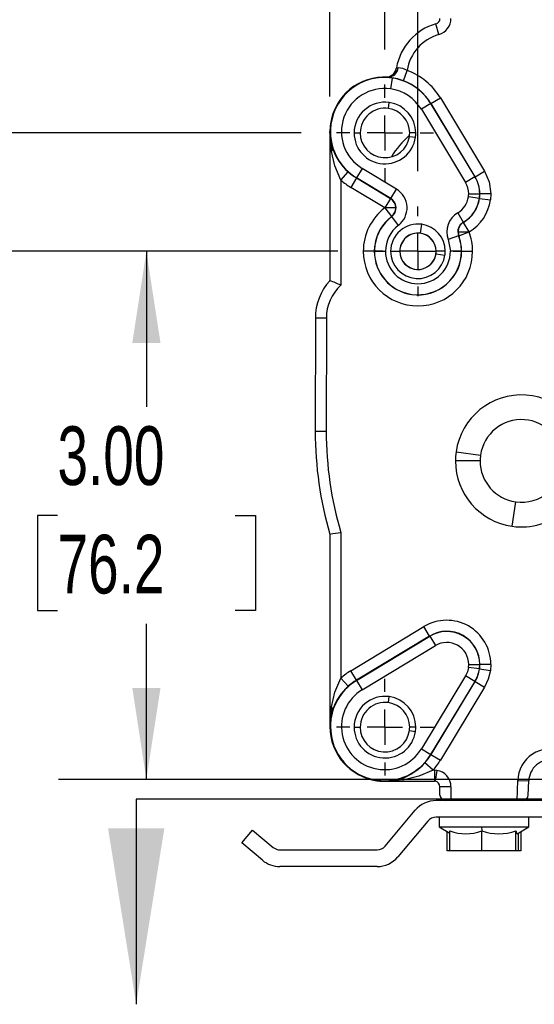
# Model space of a CAD drawing. Header units: inches. Extents: x 0 to 44, y 0 to 34.
# Tile 17 of 25: x 30 to 32.9, y 12.8 to 18.4. Entities that reach past the tile are written whole.
import ezdxf

# ---------------------------------------------------------------- set-up
doc = ezdxf.new("R2010")
doc.units = ezdxf.units.IN
doc.header["$LTSCALE"] = 4
doc.header["$MEASUREMENT"] = 0
doc.linetypes.add('CENTERX2', pattern=[0.8, 0.5, -0.1, 0.1, -0.1])
doc.layers.add('CENTER', color=40, linetype='CENTERX2')
doc.layers.add('DIMENSIONS', color=140, linetype='Continuous', lineweight=25)
doc.layers.add('TEXT', color=140, linetype='Continuous', lineweight=25)
doc.styles.add('SLDTEXTSTYLE0', font='TXT', dxfattribs={"width": 0.7})
doc.dimstyles.new('SLDDIMSTYLE0', dxfattribs={"dimtxt": 0.339844, "dimasz": 0.52, "dimexe": 0, "dimexo": 0.0625, "dimgap": 0.084961, "dimtad": 0, "dimtih": 1, "dimtoh": 1, "dimrnd": 1e-09, "dimzin": 4, "dimdsep": 46, "dimtxsty": 'SLDTEXTSTYLE0', "dimsah": 1, "dimcen": 0.09, "dimadec": 0, "dimazin": 1, "dimtfac": 1, "dimtofl": 0, "dimtmove": 0, "dimatfit": 3, "dimfxl": 0, "dimfrac": 2, "dimtolj": 1, "dimtzin": 12, "dimarcsym": 0})
doc.dimstyles.new('SLDDIMSTYLE1', dxfattribs={"dimtxt": 0.339844, "dimasz": 0.52, "dimexe": 0, "dimexo": 0.0625, "dimgap": 0.084961, "dimtad": 0, "dimtih": 1, "dimtoh": 1, "dimrnd": 1e-09, "dimzin": 12, "dimdsep": 46, "dimtxsty": 'SLDTEXTSTYLE0', "dimsah": 1, "dimcen": 0.09, "dimadec": 0, "dimazin": 3, "dimtfac": 1, "dimtofl": 0, "dimtmove": 0, "dimatfit": 3, "dimfxl": 0, "dimfrac": 2, "dimtolj": 1, "dimtzin": 12, "dimarcsym": 0})
doc.dimstyles.new('SLDDIMSTYLE2', dxfattribs={"dimtxt": 0.339844, "dimasz": 0.52, "dimexe": 0, "dimexo": 0.0625, "dimgap": 0.084961, "dimtad": 0, "dimtih": 1, "dimtoh": 1, "dimrnd": 1e-09, "dimdsep": 46, "dimtxsty": 'SLDTEXTSTYLE0', "dimsah": 1, "dimcen": 0.09, "dimadec": 0, "dimazin": 2, "dimtfac": 1, "dimtmove": 0, "dimatfit": 0, "dimfxl": 0, "dimfrac": 2, "dimtolj": 1, "dimtzin": 12, "dimarcsym": 0})

# ---------------------------------------------------------------- blocks, each defined once
blk = doc.blocks.new('_D')
at = {"layer": 'DIMENSIONS'}
for p, q in [((31.7855, 17.9641), (31.7855, 23.8931)), ((35.7855, 18.4174), (35.7855, 23.8931)), ((31.7855, 23.3931), (32.6788, 23.3931)), ((33.1392, 23.3931), (33.0251, 23.3931)), ((33.0251, 23.3931), (33.0251, 22.853)), ((34.4318, 23.3931), (34.5459, 23.3931)), ((34.5459, 23.3931), (34.5459, 22.853)), ((35.7855, 23.3931), (34.8922, 23.3931)), ((33.0251, 22.853), (33.1392, 22.853)), ((34.5459, 22.853), (34.4318, 22.853)), ((35.7855, 17.9641), (35.7855, 18.1774))]:
    blk.add_line(p, q, dxfattribs=at)
for points in [[(31.7855, 23.3931), (32.3055, 23.3131), (32.3055, 23.4731)], [(35.7855, 23.3931), (35.2655, 23.4731), (35.2655, 23.3131)]]:
    blk.add_solid(points, dxfattribs=at)
at = {"layer": 'DIMENSIONS', "char_height": 0.33333, "attachment_point": 1, "style": 'SLDTEXTSTYLE0'}
for s, insert in [('4.00', (33.2806, 23.8989)), ('101.6', (33.1392, 23.2827))]:
    blk.add_mtext(s, dxfattribs=dict(at, insert=insert))
blk = doc.blocks.new('_D_1')
at = {"layer": 'DIMENSIONS'}
for p, q in [((32.098, 18.2311), (32.098, 22.7348)), ((35.473, 18.2311), (35.473, 22.7348)), ((32.098, 22.2348), (32.8202, 22.2348)), ((33.2806, 22.2348), (33.1665, 22.2348)), ((33.1665, 22.2348), (33.1665, 21.6946)), ((34.2905, 22.2348), (34.4046, 22.2348)), ((34.4046, 22.2348), (34.4046, 21.6946)), ((35.473, 22.2348), (34.7509, 22.2348)), ((33.1665, 21.6946), (33.2806, 21.6946)), ((34.4046, 21.6946), (34.2905, 21.6946))]:
    blk.add_line(p, q, dxfattribs=at)
for points in [[(32.098, 22.2348), (32.618, 22.1548), (32.618, 22.3148)], [(35.473, 22.2348), (34.953, 22.3148), (34.953, 22.1548)]]:
    blk.add_solid(points, dxfattribs=at)
at = {"layer": 'DIMENSIONS', "char_height": 0.33333, "attachment_point": 1, "style": 'SLDTEXTSTYLE0'}
for s, insert in [('3.38', (33.2806, 22.7405)), ('85.7', (33.2806, 22.1243))]:
    blk.add_mtext(s, dxfattribs=dict(at, insert=insert))
blk = doc.blocks.new('_D_2')
at = {"layer": 'DIMENSIONS'}
for p, q in [((32.2855, 17.5391), (32.2855, 21.5594)), ((35.2855, 17.5391), (35.2855, 21.5594)), ((32.2855, 21.0594), (32.8202, 21.0594)), ((33.2806, 21.0594), (33.1665, 21.0594)), ((33.1665, 21.0594), (33.1665, 20.5192)), ((34.2905, 21.0594), (34.4046, 21.0594)), ((34.4046, 21.0594), (34.4046, 20.5192)), ((35.2855, 21.0594), (34.7509, 21.0594)), ((33.1665, 20.5192), (33.2806, 20.5192)), ((34.4046, 20.5192), (34.2905, 20.5192))]:
    blk.add_line(p, q, dxfattribs=at)
for points in [[(32.2855, 21.0594), (32.8055, 20.9794), (32.8055, 21.1394)], [(35.2855, 21.0594), (34.7655, 21.1394), (34.7655, 20.9794)]]:
    blk.add_solid(points, dxfattribs=at)
at = {"layer": 'DIMENSIONS', "char_height": 0.33333, "attachment_point": 1, "style": 'SLDTEXTSTYLE0'}
for s, insert in [('3.00', (33.2806, 21.5651)), ('76.2', (33.2806, 20.9489))]:
    blk.add_mtext(s, dxfattribs=dict(at, insert=insert))
blk = doc.blocks.new('_D_3')
at = {"layer": 'DIMENSIONS'}
for p, q in [((29.7256, 19.02), (29.5539, 19.02)), ((29.5539, 19.02), (29.5539, 17.7561)), ((30.338, 19.02), (30.2238, 19.02)), ((30.2238, 19.02), (30.2238, 18.4799)), ((31.3478, 19.02), (31.462, 19.02)), ((31.462, 19.02), (31.462, 18.4799)), ((30.2238, 18.4799), (30.338, 18.4799)), ((31.462, 18.4799), (31.3478, 18.4799)), ((31.623, 17.7561), (29.0539, 17.7561)), ((31.8305, 17.0841), (29.0539, 17.0841)), ((29.5539, 17.0841), (29.5539, 16.0841))]:
    blk.add_line(p, q, dxfattribs=at)
for points in [[(29.5539, 17.7561), (29.6339, 18.2761), (29.4739, 18.2761)], [(29.5539, 17.0841), (29.4739, 16.5641), (29.6339, 16.5641)]]:
    blk.add_solid(points, dxfattribs=at)
at = {"layer": 'DIMENSIONS', "char_height": 0.33333, "attachment_point": 1, "style": 'SLDTEXTSTYLE0'}
for s, insert in [('0.67', (30.338, 19.5258)), ('17.1', (30.338, 18.9096))]:
    blk.add_mtext(s, dxfattribs=dict(at, insert=insert))
blk = doc.blocks.new('_D_4')
at = {"layer": 'DIMENSIONS'}
for p, q in [((31.8305, 17.0841), (30.2433, 17.0841)), ((30.7433, 17.0841), (30.7433, 16.2003)), ((30.2384, 15.5841), (30.1243, 15.5841)), ((30.1243, 15.5841), (30.1243, 15.044)), ((31.2483, 15.5841), (31.3624, 15.5841)), ((31.3624, 15.5841), (31.3624, 15.044)), ((30.1243, 15.044), (30.2384, 15.044)), ((31.3624, 15.044), (31.2483, 15.044)), ((30.7433, 14.0841), (30.7433, 14.9679)), ((33.3305, 14.0841), (30.2433, 14.0841))]:
    blk.add_line(p, q, dxfattribs=at)
for points in [[(30.7433, 17.0841), (30.6633, 16.5641), (30.8233, 16.5641)], [(30.7433, 14.0841), (30.8233, 14.6041), (30.6633, 14.6041)]]:
    blk.add_solid(points, dxfattribs=at)
at = {"layer": 'DIMENSIONS', "char_height": 0.33333, "attachment_point": 1, "style": 'SLDTEXTSTYLE0'}
for s, insert in [('3.00', (30.2384, 16.0899)), ('76.2', (30.2384, 15.4737))]:
    blk.add_mtext(s, dxfattribs=dict(at, insert=insert))
blk = doc.blocks.new('SW_CENTERMARKSYMBOL_2')
at = {"layer": 'CENTER', "color": 0}
for p, q in [((0, 0.2), (0, 0.275)), ((0, 0), (0, 0.1)), ((-0.2, 0), (-0.275, 0)), ((0, 0), (-0.1, 0)), ((0, 0), (0, -0.1)), ((0, 0), (0.1, 0)), ((0.2, 0), (0.275, 0)), ((0, -0.2), (0, -0.275))]:
    blk.add_line(p, q, dxfattribs=at)
blk = doc.blocks.new('SW_CENTERMARKSYMBOL_3')
at = {"layer": 'CENTER', "color": 0}
for p, q in [((0, 0.2), (0, 0.255)), ((0, 0), (0, 0.1)), ((-0.2, 0), (-0.255, 0)), ((0, 0), (-0.1, 0)), ((0, 0), (0, -0.1)), ((0, 0), (0.1, 0)), ((0.2, 0), (0.255, 0)), ((0, -0.2), (0, -0.255))]:
    blk.add_line(p, q, dxfattribs=at)
blk = doc.blocks.new('SW_CENTERMARKSYMBOL_5')
at = {"layer": 'CENTER', "color": 0}
for p, q in [((0, 0.2), (0, 0.275)), ((0, 0), (0, 0.1)), ((-0.2, 0), (-0.275, 0)), ((0, 0), (-0.1, 0)), ((0, 0), (0, -0.1)), ((0, 0), (0.1, 0)), ((0.2, 0), (0.275, 0)), ((0, -0.2), (0, -0.275))]:
    blk.add_line(p, q, dxfattribs=at)

msp = doc.modelspace()

# ---------------------------------------------------------------- linework, layer by layer
for p, q in [((32.4046, 18.3156), (32.3877, 18.3757)), ((32.1382, 18.0681), (32.1295, 18.0063)), ((32.2027, 18.0528), (32.2245, 18.1113)), ((32.3591, 17.9232), (32.4126, 17.9555)), ((32.4126, 17.9555), (32.6634, 17.5399)), ((32.1176, 17.8953), (32.1223, 17.9294)), ((32.3583, 17.9228), (32.3049, 17.8905)), ((32.3591, 17.9232), (32.3583, 17.9228)), ((32.3583, 17.9228), (32.6092, 17.5072)), ((32.6099, 17.5077), (32.3591, 17.9232)), ((32.3049, 17.8905), (32.5557, 17.4749)), ((31.7885, 17.8072), (31.7915, 17.8068)), ((31.7885, 17.7641), (31.7855, 17.7641)), ((31.7942, 17.6517), (31.7855, 17.7641)), ((31.7855, 17.7641), (31.7855, 16.9173)), ((31.923, 17.7561), (31.9575, 17.7561)), ((32.2372, 17.7366), (32.2713, 17.7318)), ((32.273, 17.7561), (32.2385, 17.7561)), ((31.848, 17.4886), (31.8898, 17.5351)), ((31.9692, 17.5548), (31.9369, 17.5013)), ((32.1632, 17.4377), (31.9692, 17.5548)), ((32.6092, 17.5072), (32.5557, 17.4749)), ((32.6099, 17.5077), (32.6092, 17.5072)), ((32.6099, 17.5077), (32.6634, 17.5399)), ((31.848, 17.4886), (31.848, 16.8913)), ((31.9364, 17.5005), (31.9041, 17.4471)), ((31.9369, 17.5013), (31.9364, 17.5005)), ((31.9364, 17.5005), (32.1293, 17.3841)), ((32.1309, 17.3842), (31.9369, 17.5013)), ((32.097, 17.3307), (31.9041, 17.4471)), ((32.1309, 17.3842), (32.1632, 17.4377)), ((32.5736, 17.4106), (32.636, 17.4106)), ((32.6994, 17.4106), (32.637, 17.4106)), ((32.6994, 17.4106), (32.697, 17.3758)), ((32.1293, 17.3841), (32.097, 17.3307)), ((32.1293, 17.3841), (32.1309, 17.3842)), ((32.6342, 17.3846), (32.5724, 17.3933)), ((32.6351, 17.3845), (32.697, 17.3758)), ((32.097, 17.3307), (32.1349, 17.281)), ((32.5117, 17.3029), (32.543, 17.2489)), ((32.1364, 17.281), (32.1349, 17.281)), ((32.1741, 17.2312), (32.1364, 17.281)), ((32.2999, 17.1866), (32.3071, 17.2376)), ((32.543, 17.2489), (32.544, 17.2484)), ((32.5756, 17.1945), (32.544, 17.2484)), ((32.5161, 17.1726), (32.4578, 17.1502)), ((32.5131, 17.1945), (32.5172, 17.1723)), ((32.5172, 17.1723), (32.5161, 17.1726)), ((32.5172, 17.1723), (32.5756, 17.1945)), ((32.0409, 17.1185), (32.04, 17.1186)), ((32.4578, 17.1502), (32.47, 17.0841)), ((32.0376, 17.0841), (31.9752, 17.0841)), ((32.0376, 17.0841), (32.0385, 17.0841)), ((32.0385, 17.0841), (32.101, 17.0841)), ((32.1305, 17.0841), (32.182, 17.0841)), ((32.388, 17.0697), (32.439, 17.0626)), ((32.4405, 17.0841), (32.389, 17.0841)), ((32.5325, 17.0841), (32.47, 17.0841)), ((32.5334, 17.0841), (32.5325, 17.0841)), ((32.5334, 17.0841), (32.5959, 17.0841)), ((31.7855, 16.9172), (31.7855, 16.9173)), ((32.2512, 16.8396), (32.2511, 16.8386)), ((31.7028, 16.7036), (31.7022, 16.0611)), ((31.7653, 16.7038), (31.7647, 16.0611)), ((32.5022, 15.9454), (32.6408, 15.9259)), ((32.6385, 15.8932), (32.4985, 15.8932)), ((32.8214, 15.5219), (32.8409, 15.6605)), ((31.7855, 15.4779), (31.7855, 14.3841)), ((31.848, 15.4869), (31.848, 14.6596)), ((31.9041, 14.7012), (32.3197, 14.952)), ((32.352, 14.8985), (32.3197, 14.952)), ((32.352, 14.8985), (31.9364, 14.6477)), ((31.9369, 14.6469), (32.3525, 14.8978)), ((32.352, 14.8985), (32.3525, 14.8978)), ((32.3525, 14.8978), (32.3847, 14.8443)), ((31.9692, 14.5935), (32.3847, 14.8443)), ((32.5724, 14.7204), (32.5736, 14.7377)), ((32.6342, 14.7117), (32.5724, 14.7204)), ((32.5736, 14.7377), (32.636, 14.7377)), ((32.6351, 14.7116), (32.697, 14.7029)), ((32.6994, 14.7377), (32.637, 14.7377)), ((32.6994, 14.7377), (32.697, 14.7029)), ((31.8898, 14.6132), (31.848, 14.6596)), ((31.9364, 14.6477), (31.9041, 14.7012)), ((32.5557, 14.6733), (32.3049, 14.2578)), ((32.6092, 14.6411), (32.5557, 14.6733)), ((31.9369, 14.6469), (31.9364, 14.6477)), ((31.9369, 14.6469), (31.9692, 14.5935)), ((32.6092, 14.6411), (32.3583, 14.2255)), ((32.3591, 14.225), (32.6099, 14.6406)), ((32.6634, 14.6083), (32.4126, 14.1928)), ((32.6099, 14.6406), (32.6092, 14.6411)), ((32.6099, 14.6406), (32.6634, 14.6083)), ((32.1176, 14.5203), (32.1223, 14.5544)), ((31.789, 14.4294), (31.7942, 14.4966)), ((31.7885, 14.3841), (31.7855, 14.3841)), ((31.7885, 14.4272), (31.7915, 14.4268)), ((31.923, 14.3811), (31.9575, 14.3811)), ((32.273, 14.3811), (32.2385, 14.3811)), ((32.2372, 14.3616), (32.2713, 14.3568)), ((32.3049, 14.2578), (32.3583, 14.2255)), ((32.3583, 14.2255), (32.3591, 14.225)), ((32.3591, 14.225), (32.4126, 14.1928)), ((32.371, 14.1366), (32.3246, 14.1784)), ((32.3793, 14.1366), (32.371, 14.1366)), ((32.3793, 14.1366), (32.3793, 14.0741)), ((32.3923, 14.1357), (32.3793, 14.1366)), ((32.3923, 14.1357), (32.3836, 14.0738)), ((32.0528, 14.0801), (32.0524, 14.0771)), ((32.208, 14.0828), (32.0955, 14.0741)), ((32.0955, 14.0741), (32.3793, 14.0741)), ((32.473, 14.0429), (32.4105, 14.0429)), ((32.4105, 13.9954), (32.4105, 14.0429)), ((32.473, 14.0429), (32.473, 13.9641)), ((32.848, 13.9641), (32.852, 14.078)), ((32.852, 14.078), (32.9144, 14.0758)), ((32.9116, 13.9943), (32.9144, 14.0758)), ((33.4105, 13.9641), (32.3884, 13.9641)), ((32.0992, 13.7056), (32.2697, 13.9088)), ((32.3425, 13.8477), (32.172, 13.6445)), ((33.4105, 13.8691), (32.3884, 13.8691)), ((32.4055, 13.8691), (32.4055, 13.8144)), ((32.4055, 13.8144), (32.4672, 13.7787)), ((32.4055, 13.8144), (32.6462, 13.8144)), ((32.6462, 13.8144), (32.9151, 13.8144)), ((32.6462, 13.8144), (32.6484, 13.7921)), ((32.8483, 13.7756), (32.9155, 13.8144)), ((32.9151, 13.8144), (32.9151, 13.8691)), ((32.9151, 13.8144), (32.9155, 13.8144)), ((32.9155, 13.8144), (32.9155, 13.8691)), ((31.2855, 13.7234), (31.3466, 13.7962)), ((31.3466, 13.7962), (31.4634, 13.6982)), ((32.4518, 13.6791), (32.4518, 13.7876)), ((32.4672, 13.6791), (32.4672, 13.7921)), ((32.6484, 13.6791), (32.6484, 13.7921)), ((32.8416, 13.6791), (32.8416, 13.7921)), ((32.8538, 13.7787), (32.8538, 13.6791)), ((32.8692, 13.7876), (32.8692, 13.6791)), ((31.4023, 13.6254), (31.2855, 13.7234)), ((31.5019, 13.6841), (32.0532, 13.6841)), ((32.4672, 13.6791), (32.4518, 13.6791)), ((32.6484, 13.6791), (32.4672, 13.6791)), ((32.8416, 13.6791), (32.6484, 13.6791)), ((32.8538, 13.6791), (32.8416, 13.6791)), ((32.8692, 13.6791), (32.8538, 13.6791)), ((32.0532, 13.5891), (31.5019, 13.5891))]:
    msp.add_line(p, q)
at = {"flags": 128}
for points in [[(32.1636, 18.1262), (32.1658, 18.1264), (32.1725, 18.1266)], [(32.1159, 18.0735), (32.1154, 18.0735), (32.1149, 18.0735)], [(31.7942, 17.6517), (31.7996, 17.6613), (31.8001, 17.6701)], [(31.848, 17.4886), (31.814, 17.5687), (31.7942, 17.6517)], [(32.6634, 17.5399), (32.6903, 17.4777), (32.6994, 17.4106)], [(32.1594, 17.3307), (32.1591, 17.3306), (32.1519, 17.3307), (32.1398, 17.3307), (32.1248, 17.3307), (32.1125, 17.3307), (32.097, 17.3307)], [(32.5131, 17.1945), (32.5154, 17.1945), (32.5201, 17.1945), (32.5323, 17.1945), (32.5529, 17.1945), (32.5756, 17.1945)], [(31.7653, 16.7038), (31.7509, 16.7037), (31.7379, 16.7037), (31.7267, 16.7037), (31.7176, 16.7037), (31.7062, 16.7036), (31.7028, 16.7036)], [(32.5724, 14.7204), (32.5664, 14.696), (32.5557, 14.6733)], [(31.7942, 14.4966), (31.814, 14.5795), (31.848, 14.6596)], [(32.697, 14.7029), (32.685, 14.6539), (32.6634, 14.6083)], [(31.8001, 14.4781), (31.7996, 14.487), (31.7942, 14.4966)], [(32.371, 14.1366), (32.2909, 14.1027), (32.208, 14.0828)], [(32.1895, 14.0887), (32.1984, 14.0882), (32.208, 14.0828)], [(32.8416, 13.7921), (32.8449, 13.7792), (32.8483, 13.7756)]]:
    msp.add_lwpolyline(points, dxfattribs=at)
for centre, radius, start, end in [((32.3792, 18.4059), 0.0313, 285.8296, 0.0467), ((32.3792, 18.4059), 0.0938, 285.7194, 0.0122), ((32.4725, 18.0741), 0.3133, 105.7052, 170.4351), ((32.4725, 18.0741), 0.2508, 105.7052, 171.4761), ((32.102, 18.1365), 0.0625, 269.0143, 350.4596), ((32.1044, 18.1342), 0.0602, 269.5414, 352.3969), ((32.1143, 18.1318), 0.0584, 271.4958, 354.8706), ((32.1662, 18.0092), 0.1176, 60.2905, 86.9579), ((32.0955, 17.7641), 0.31, 86.4138, 172.0094), ((32.0955, 17.7641), 0.307, 82.0094, 172.0094), ((32.0691, 17.6847), 0.3916, 70.038, 83.1352), ((32.0955, 17.7641), 0.307, 31.1135, 82.0094), ((32.0955, 17.7641), 0.3704, 31.1135, 69.6207), ((32.0955, 17.7641), 0.2445, 82.0094, 238.8865), ((32.0955, 17.7641), 0.3079, 31.1135, 69.6207), ((32.0955, 17.7641), 0.2445, 31.1135, 82.0094), ((32.098, 17.7561), 0.175, 82.0094, 180), ((32.098, 17.7561), 0.175, 0, 82.0094), ((32.098, 17.7561), 0.1405, 82.0094, 180), ((32.098, 17.7561), 0.1405, 0, 82.0094), ((32.0955, 17.7641), 0.31, 172.0094, 180), ((32.0955, 17.7641), 0.307, 172.0094, 180), ((32.0955, 17.7641), 0.31, 180, 197.2457), ((32.0955, 17.7641), 0.307, 180, 238.8865), ((32.098, 17.7561), 0.175, 180, 352.0094), ((32.098, 17.7561), 0.1405, 180, 352.0094), ((32.563, 17.3629), 0.5, 130.5545, 149.0047), ((32.098, 17.7561), 0.1405, 352.0094, 0), ((32.098, 17.7561), 0.175, 352.0094, 0), ((31.7609, 17.6595), 0.0406, 15.153, 18.2487), ((32.1048, 17.7752), 0.3223, 199.0224, 228.1505), ((32.0955, 17.7641), 0.3079, 228.0658, 238.8865), ((32.4491, 17.4106), 0.187, 0, 31.1135), ((32.4491, 17.4106), 0.1879, 0, 31.1135), ((32.0955, 17.7641), 0.3704, 228.0658, 238.8865), ((32.4491, 17.4106), 0.1245, 0, 31.1135), ((32.0987, 17.3308), 0.1249, 307.1231, 58.9197), ((32.4491, 17.4106), 0.1245, 352.0094, 0), ((32.4491, 17.4106), 0.187, 352.0094, 0), ((32.4491, 17.4106), 0.1879, 352.0094, 0), ((32.0968, 17.3307), 0.0625, 359.9933, 58.7607), ((32.0989, 17.3308), 0.0623, 306.9543, 59.0885), ((32.4491, 17.4106), 0.1245, 300.1713, 352.0094), ((32.4491, 17.4106), 0.187, 300.1713, 352.0094), ((32.4491, 17.4106), 0.1879, 300.3505, 352.0094), ((32.4491, 17.4106), 0.2503, 300.3452, 352.0114), ((32.2855, 17.0841), 0.3104, 127.4067, 180), ((32.0968, 17.3306), 0.0625, 307.529, 0.0291), ((32.5744, 17.1949), 0.1249, 120.1636, 200.9902), ((32.2855, 17.0841), 0.2479, 127.4067, 172.0094), ((32.2855, 17.0841), 0.247, 127.1562, 172.0094), ((32.2855, 17.0841), 0.1845, 127.1562, 180), ((32.2855, 17.0841), 0.155, 82.0094, 180), ((32.2855, 17.0841), 0.155, 360, 82.0094), ((32.5743, 17.195), 0.0624, 120.0888, 201.065), ((32.5757, 17.1945), 0.0625, 120.417, 179.9655), ((32.2855, 17.0841), 0.1035, 82.0094, 180), ((32.2855, 17.0841), 0.103, 82.0094, 180), ((32.2855, 17.0841), 0.103, 0, 82.0094), ((32.2855, 17.0841), 0.1035, 360, 82.0094), ((32.2855, 17.0841), 0.247, 360, 20.9825), ((32.2855, 17.0841), 0.2479, 360, 20.8381), ((32.2855, 17.0841), 0.3104, 0, 20.8381), ((32.2855, 17.0841), 0.2479, 172.0094, 180), ((32.2855, 17.0841), 0.247, 172.0094, 180), ((32.2855, 17.0841), 0.3104, 180, 0), ((32.2855, 17.0841), 0.2479, 180, 262.0094), ((32.2855, 17.0841), 0.247, 180, 262.0094), ((32.2855, 17.0841), 0.1845, 180, 0), ((32.2855, 17.0841), 0.155, 180, 352.0094), ((32.2855, 17.0841), 0.1035, 180, 352.0094), ((32.2855, 17.0841), 0.103, 180, 0), ((32.2855, 17.0841), 0.2479, 262.0094, 360), ((32.2855, 17.0841), 0.247, 262.0094, 360), ((32.2855, 17.0841), 0.1035, 352.0094, 360), ((32.2855, 17.0841), 0.155, 352.0094, 360), ((32.0159, 16.7052), 0.3131, 137.3795, 180.2872), ((32.0161, 16.7052), 0.2508, 132.0743, 180.3202), ((31.1726, 15.3531), 1.68, 66.2949, 68.6031), ((31.7028, 16.7052), 0.00155, 269.3734, 270.779), ((32.8735, 15.8932), 0.375, 0, 172.0094), ((32.8735, 15.8932), 0.235, 0, 172.0094), ((31.7335, -21.7523), 37.8134, 89.95264, 90.04734), ((33.7855, 16.0611), 2.0833, 180, 196.2571), ((33.7855, 16.0611), 2.0208, 180, 196.5083), ((32.8735, 15.8932), 0.375, 172.0094, 180), ((32.8735, 15.8932), 0.375, 180, 262.0094), ((32.8735, 15.8932), 0.235, 172.0094, 180), ((32.8735, 15.8932), 0.235, 180, 262.0094), ((32.8735, 15.8932), 0.375, 262.0094, 0), ((32.8735, 15.8932), 0.235, 262.0094, 0), ((27.7131, 43.9924), 28.8038, 278.12807, 278.25367), ((32.4491, 14.7377), 0.2504, 360, 121.1135), ((32.4491, 14.7377), 0.1879, 0, 121.1135), ((32.4491, 14.7377), 0.187, 0, 121.1135), ((32.4491, 14.7377), 0.1245, 0, 121.1135), ((32.4491, 14.7377), 0.187, 328.8865, 352.0094), ((32.4491, 14.7377), 0.1879, 328.8865, 352.0094), ((32.4491, 14.7377), 0.187, 352.0094, 0), ((32.4491, 14.7377), 0.1879, 352.0094, 0), ((32.0955, 14.3841), 0.3704, 121.1135, 131.9342), ((32.0955, 14.3841), 0.307, 121.1135, 172.0094), ((32.1048, 14.3731), 0.3223, 131.8495, 160.9776), ((32.0955, 14.3841), 0.3079, 121.1135, 131.9342), ((32.0955, 14.3841), 0.2445, 121.1135, 328.8865), ((32.098, 14.3811), 0.175, 82.0094, 180), ((32.098, 14.3811), 0.175, 360, 82.0094), ((32.098, 14.3811), 0.1405, 82.0094, 180), ((32.098, 14.3811), 0.1405, 0, 82.0094), ((32.0955, 14.3841), 0.31, 162.7543, 172.0094), ((31.7609, 14.4887), 0.0405, 341.7508, 344.8472), ((32.0955, 14.3841), 0.31, 172.0094, 180), ((32.0955, 14.3841), 0.31, 180, 262.0094), ((32.0955, 14.3841), 0.307, 172.0094, 180), ((32.0955, 14.3841), 0.307, 180, 262.0094), ((32.098, 14.3811), 0.175, 180, 352.0094), ((32.098, 14.3811), 0.1405, 180, 352.0094), ((32.098, 14.3811), 0.1405, 352.0094, 0), ((32.098, 14.3811), 0.175, 352.0094, 360), ((32.0955, 14.3841), 0.307, 262.0094, 328.8865), ((32.0955, 14.3841), 0.3079, 318.0658, 328.8865), ((33.0393, 14.0714), 0.1875, 69.4428, 178), ((32.0845, 14.3934), 0.3223, 289.0224, 318.1505), ((32.0955, 14.3841), 0.3704, 318.0658, 328.8865), ((33.0393, 14.0714), 0.125, 82.0094, 178), ((32.3793, 14.0429), 0.0937, 359.9898, 82.0113), ((32.0955, 14.3841), 0.31, 262.0094, 287.2457), ((32.2001, 14.0495), 0.0406, 105.153, 108.2487), ((32.3793, 14.0429), 0.0312, 82.0094, 90), ((32.3793, 14.0429), 0.0312, 0, 82.0094), ((32.4418, 13.9954), 0.0312, 180, 270), ((32.8803, 13.9954), 0.0312, 270, 358), ((32.3884, 13.8091), 0.155, 90, 140), ((32.3884, 13.8091), 0.06, 90, 140), ((32.5578, 14.0318), 0.2562, 249.301, 290.699), ((32.745, 14.0661), 0.2905, 250.569, 289.431), ((32.0532, 13.7441), 0.06, 270, 320), ((31.5019, 13.7441), 0.06, 230, 262.0094), ((31.5019, 13.7441), 0.06, 262.0094, 270), ((31.5019, 13.7441), 0.155, 230, 270), ((32.0532, 13.7441), 0.155, 270, 320)]:
    msp.add_arc(centre, radius, start, end)
at = {"layer": 'TEXT'}
msp.add_line((36.8855, 13.9723), (30.6855, 13.9723), dxfattribs=at)
at = {"layer": 'TEXT', "linetype": 'Continuous'}
msp.add_line((30.6855, 13.9723), (30.6855, 12.8069), dxfattribs=at)
at = {"layer": 'TEXT'}
msp.add_solid([(30.6855, 12.8069), (30.8455, 13.8069), (30.5255, 13.8069)], dxfattribs=at)

# ---------------------------------------------------------------- block references
at = {"layer": 'CENTER'}
for name, p in [('SW_CENTERMARKSYMBOL_2', (32.098, 17.7561)), ('SW_CENTERMARKSYMBOL_3', (32.2855, 17.0841)), ('SW_CENTERMARKSYMBOL_5', (32.098, 14.3811))]:
    msp.add_blockref(name, p, dxfattribs=at)

# ---------------------------------------------------------------- dimensions: what is measured, and where the dimension line sits
at = {"layer": 'DIMENSIONS'}
for base, p1, p2, dimstyle, picture, middle in [((35.7855, 23.3931), (31.7855, 17.7641), (35.7855, 17.7641), 'SLDDIMSTYLE0', '_D', (33.7855, 23.3931)), ((35.4730207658, 22.2347583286), (32.0980207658, 18.0311299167), (35.4730207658, 18.0311299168), 'SLDDIMSTYLE1', '_D_1', (33.7855207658, 22.2347583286)), ((35.2855, 21.0594), (32.2855, 17.3391), (35.2855, 17.3391), 'SLDDIMSTYLE0', '_D_2', (33.7855, 21.0594))]:
    dim = msp.add_linear_dim(base=base, p1=p1, p2=p2, dimstyle=dimstyle, dxfattribs=at)
    dim.commit()
    dim.dimension.update_dxf_attribs({"geometry": picture, "text_midpoint": middle, "dimtype": 160})
for base, p1, p2, dimstyle, picture, middle in [((29.5539, 17.0841), (31.823, 17.7561), (32.0305, 17.0841), 'SLDDIMSTYLE2', '_D_3', (29.5539, 19.02)), ((30.7433, 14.0841), (32.0305, 17.0841), (33.5305, 14.0841), 'SLDDIMSTYLE0', '_D_4', (30.7433, 15.5841))]:
    dim = msp.add_linear_dim(base=base, p1=p1, p2=p2, angle=90, dimstyle=dimstyle, dxfattribs=at)
    dim.commit()
    dim.dimension.update_dxf_attribs({"geometry": picture, "text_midpoint": middle, "dimtype": 160})

doc.saveas('drawing.dxf')
